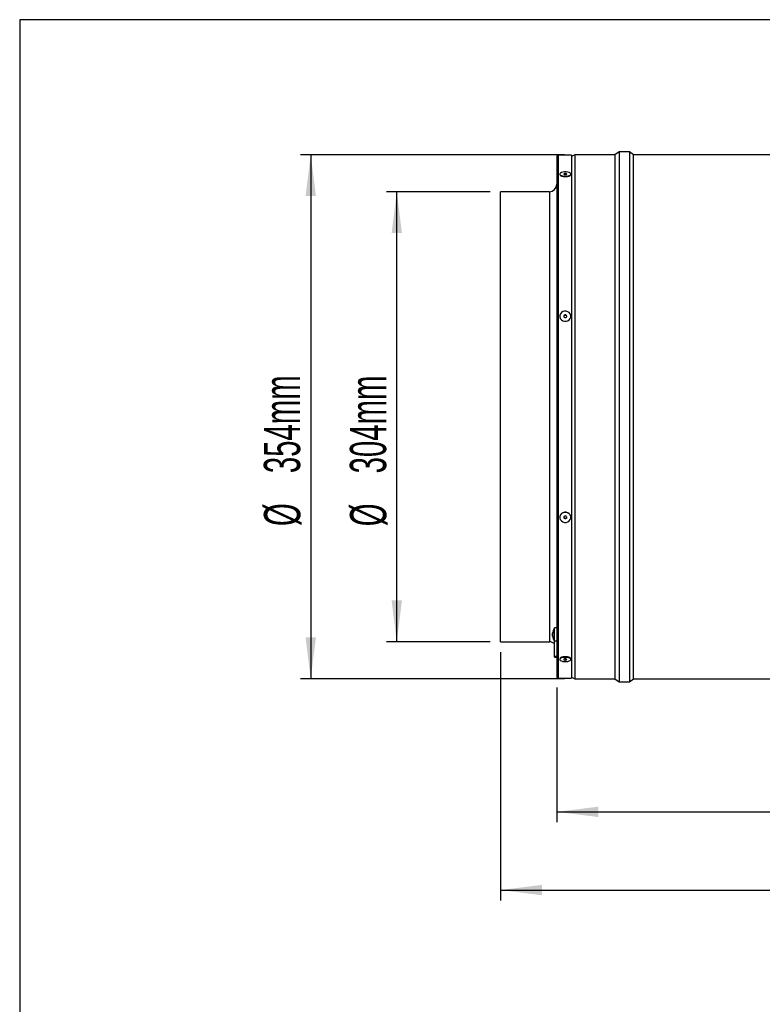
# Model space of a CAD drawing. Extents: x 5 to 297, y -3 to 205.
# Tile 14 of 28: x 5 to 77, y 100 to 195. Entities that reach past the tile are written whole.
import ezdxf

# ---------------------------------------------------------------- set-up
doc = ezdxf.new("R2010")
doc.units = 0
doc.layers.get('0').update_dxf_attribs({"linetype": 'CONTINUOUS'})
doc.styles.add('SLDTEXTSTYLE0', font='TXT', dxfattribs={"width": 0.605})
doc.dimstyles.new('SLDDIMSTYLE0', dxfattribs={"dimtxt": 3.5, "dimasz": 4, "dimexe": 0, "dimexo": 0.0625, "dimgap": 0.875, "dimtad": 1, "dimdec": 1, "dimlfac": 7, "dimrnd": 1e-09, "dimzin": 12, "dimtxsty": 'SLDTEXTSTYLE0', "dimsah": 1, "dimcen": 0.09, "dimazin": 3, "dimtfac": 1, "dimtofl": 0, "dimtmove": 0, "dimatfit": 3, "dimtolj": 1, "dimtzin": 12})
doc.dimstyles.new('SLDDIMSTYLE1', dxfattribs={"dimtxt": 3.5, "dimasz": 4, "dimexe": 0, "dimexo": 0.0625, "dimgap": 0.875, "dimtad": 1, "dimdec": 1, "dimlfac": 7, "dimrnd": 1e-09, "dimzin": 12, "dimtxsty": 'SLDTEXTSTYLE0', "dimsah": 1, "dimcen": 0.09, "dimazin": 3, "dimtol": 1, "dimtp": 2, "dimtm": 2, "dimtfac": 1, "dimtdec": 0, "dimtofl": 0, "dimtmove": 0, "dimatfit": 3, "dimtolj": 1})

# ---------------------------------------------------------------- blocks, each defined once
blk = doc.blocks.new('_D_1')
at = {"color": 7, "linetype": 'CONTINUOUS'}
for p, q in [((56.789, 130.582), (56.789, 117.568)), ((142.503, 130.582), (142.503, 117.568)), ((56.789, 118.568), (142.503, 118.568))]:
    blk.add_line(p, q, dxfattribs=at)
for points in [[(56.789, 118.568), (60.789, 118.068), (60.789, 119.068)], [(142.503, 118.568), (138.503, 119.068), (138.503, 118.068)]]:
    blk.add_solid(points, dxfattribs=at)
at = {"color": 7, "linetype": 'CONTINUOUS', "insert": (90.568, 123.079), "char_height": 3.5, "attachment_point": 1, "style": 'SLDTEXTSTYLE0'}
blk.add_mtext('600mm', dxfattribs=at)
blk = doc.blocks.new('_D_2')
at = {"color": 7, "linetype": 'CONTINUOUS'}
for p, q in [((51.361, 133.975), (51.361, 110.023)), ((147.932, 133.975), (147.932, 110.023)), ((51.361, 111.023), (147.932, 111.023))]:
    blk.add_line(p, q, dxfattribs=at)
for points in [[(51.361, 111.023), (55.361, 110.523), (55.361, 111.523)], [(147.932, 111.023), (143.932, 111.523), (143.932, 110.523)]]:
    blk.add_solid(points, dxfattribs=at)
at = {"color": 7, "linetype": 'CONTINUOUS', "attachment_point": 1, "style": 'SLDTEXTSTYLE0'}
for s, insert, char_height in [('676mm', (89.644, 115.535), 3.5), ('±2', (107.013, 114.534), 2.5)]:
    blk.add_mtext(s, dxfattribs=dict(at, insert=insert, char_height=char_height))
blk = doc.blocks.new('_D_3')
at = {"color": 7, "linetype": 'CONTINUOUS'}
for p, q in [((50.361, 178.404), (40.361, 178.404)), ((41.361, 134.975), (41.361, 178.404)), ((50.361, 134.975), (40.361, 134.975))]:
    blk.add_line(p, q, dxfattribs=at)
for points in [[(41.361, 178.404), (40.861, 174.404), (41.861, 174.404)], [(41.361, 134.975), (41.861, 138.975), (40.861, 138.975)]]:
    blk.add_solid(points, dxfattribs=at)
at = {"color": 7, "linetype": 'CONTINUOUS', "char_height": 3.5, "attachment_point": 1, "rotation": 90, "style": 'SLDTEXTSTYLE0'}
for s, insert in [('304mm', (36.839, 151.225)), ('%%c', (36.849, 146.122))]:
    blk.add_mtext(s, dxfattribs=dict(at, insert=insert))
blk = doc.blocks.new('_D_4')
at = {"color": 7, "linetype": 'CONTINUOUS'}
for p, q in [((57.546, 181.975), (32.065, 181.975)), ((33.065, 181.975), (33.065, 131.404)), ((57.546, 131.404), (32.065, 131.404))]:
    blk.add_line(p, q, dxfattribs=at)
for points in [[(33.065, 181.975), (32.565, 177.975), (33.565, 177.975)], [(33.065, 131.404), (33.565, 135.404), (32.565, 135.404)]]:
    blk.add_solid(points, dxfattribs=at)
at = {"color": 7, "linetype": 'CONTINUOUS', "char_height": 3.5, "attachment_point": 1, "rotation": 90, "style": 'SLDTEXTSTYLE0'}
for s, insert in [('354mm', (28.543, 151.247)), ('%%c', (28.553, 146.144))]:
    blk.add_mtext(s, dxfattribs=dict(at, insert=insert))

msp = doc.modelspace()

# ---------------------------------------------------------------- linework, layer by layer
at = {"color": 7, "linetype": 'CONTINUOUS'}
for p, q in [((5, 195), (5, 5)), ((292, 195), (5, 195)), ((56.789, 181.796), (56.789, 131.582)), ((58.218, 181.925), (56.918, 181.925)), ((58.546, 181.975), (58.218, 181.811)), ((58.218, 181.925), (58.218, 131.454)), ((62.403, 181.975), (58.546, 181.975)), ((58.546, 181.975), (58.546, 131.404)), ((62.803, 182.261), (62.403, 181.975)), ((62.403, 181.975), (62.403, 131.404)), ((63.803, 182.261), (62.803, 182.261)), ((62.803, 182.261), (62.803, 131.118)), ((64.203, 181.975), (63.803, 182.261)), ((63.803, 182.261), (63.803, 131.118)), ((92.16, 181.975), (64.203, 181.975)), ((64.203, 131.404), (64.203, 181.975)), ((57.239, 179.956), (57.222, 179.917)), ((57.237, 179.96), (57.401, 179.899)), ((57.31, 179.933), (57.31, 179.876)), ((57.819, 179.899), (57.984, 179.96)), ((57.91, 179.876), (57.91, 179.933)), ((56.075, 178.404), (51.361, 178.404)), ((51.361, 134.975), (51.361, 178.404)), ((56.575, 136.229), (56.532, 136.229)), ((56.532, 135.918), (56.532, 136.229)), ((56.532, 135.086), (56.532, 135.918)), ((56.789, 136.322), (56.575, 136.322)), ((56.575, 135.043), (56.575, 136.322)), ((51.361, 134.975), (56.061, 134.975)), ((56.061, 134.975), (56.075, 134.975)), ((56.389, 135.722), (56.389, 135.8)), ((56.389, 135.514), (56.389, 135.722)), ((56.532, 135.086), (56.575, 135.086)), ((56.789, 135.043), (56.575, 135.043)), ((56.575, 133.558), (56.575, 135.043)), ((56.789, 133.558), (56.575, 133.558)), ((56.575, 133.484), (56.575, 133.558)), ((56.575, 133.484), (56.789, 133.484)), ((57.401, 133.479), (57.237, 133.418)), ((57.294, 133.525), (57.318, 133.505)), ((57.31, 133.535), (57.31, 133.445)), ((57.476, 133.5), (57.401, 133.479)), ((57.984, 133.418), (57.819, 133.479)), ((57.91, 133.445), (57.91, 133.535)), ((56.918, 131.454), (58.218, 131.454)), ((58.218, 131.568), (58.546, 131.404)), ((58.546, 131.404), (62.403, 131.404)), ((62.403, 131.404), (62.803, 131.118)), ((62.803, 131.118), (63.803, 131.118)), ((63.803, 131.118), (64.203, 131.404)), ((64.203, 131.404), (123.225, 131.404))]:
    msp.add_line(p, q, dxfattribs=at)
at = {"color": 8, "linetype": 'CONTINUOUS'}
for p, q in [((56.918, 181.925), (56.918, 131.454)), ((56.075, 178.404), (56.075, 134.975))]:
    msp.add_line(p, q, dxfattribs=at)
at = {"color": 7, "linetype": 'CONTINUOUS', "flags": 128}
for points in [[(57.37, 180.291), (57.234, 180.253), (57.135, 180.201), (57.082, 180.141), (57.081, 180.076), (57.132, 180.015), (57.229, 179.963), (57.364, 179.925), (57.523, 179.905), (57.691, 179.905), (57.851, 179.924), (57.987, 179.962), (58.086, 180.013), (58.139, 180.074), (58.14, 180.138), (58.089, 180.199), (57.991, 180.251), (57.856, 180.289), (57.697, 180.31), (57.53, 180.31), (57.37, 180.291)], [(57.546, 180.156), (57.502, 180.143), (57.475, 180.125), (57.468, 180.103), (57.483, 180.083), (57.517, 180.066), (57.565, 180.055), (57.621, 180.053), (57.675, 180.058), (57.718, 180.072), (57.746, 180.09), (57.753, 180.111), (57.738, 180.132), (57.704, 180.149), (57.655, 180.159), (57.6, 180.162), (57.546, 180.156)], [(57.37, 166.832), (57.234, 166.741), (57.135, 166.617), (57.082, 166.47), (57.081, 166.315), (57.132, 166.167), (57.229, 166.041), (57.364, 165.95), (57.523, 165.901), (57.691, 165.9), (57.851, 165.947), (57.987, 166.037), (58.086, 166.162), (58.139, 166.309), (58.14, 166.464), (58.089, 166.611), (57.991, 166.737), (57.856, 166.829), (57.697, 166.878), (57.53, 166.879), (57.37, 166.832)], [(57.546, 166.507), (57.502, 166.476), (57.475, 166.431), (57.468, 166.38), (57.483, 166.33), (57.517, 166.289), (57.565, 166.264), (57.621, 166.258), (57.675, 166.271), (57.718, 166.303), (57.746, 166.348), (57.753, 166.399), (57.738, 166.449), (57.704, 166.489), (57.655, 166.515), (57.6, 166.521), (57.546, 166.507)], [(57.37, 147.431), (57.234, 147.341), (57.135, 147.216), (57.082, 147.069), (57.081, 146.915), (57.132, 146.767), (57.229, 146.641), (57.364, 146.55), (57.523, 146.501), (57.691, 146.5), (57.851, 146.547), (57.987, 146.637), (58.086, 146.762), (58.139, 146.909), (58.14, 147.064), (58.089, 147.211), (57.991, 147.337), (57.856, 147.429), (57.697, 147.478), (57.53, 147.478), (57.37, 147.431)], [(57.546, 147.107), (57.502, 147.075), (57.475, 147.031), (57.468, 146.98), (57.483, 146.93), (57.517, 146.889), (57.565, 146.864), (57.621, 146.858), (57.675, 146.871), (57.718, 146.903), (57.746, 146.948), (57.753, 146.999), (57.738, 147.048), (57.704, 147.089), (57.655, 147.114), (57.6, 147.121), (57.546, 147.107)], [(57.37, 133.454), (57.234, 133.417), (57.135, 133.365), (57.082, 133.304), (57.081, 133.24), (57.132, 133.179), (57.229, 133.127), (57.364, 133.089), (57.523, 133.069), (57.691, 133.069), (57.851, 133.088), (57.987, 133.125), (58.086, 133.177), (58.139, 133.238), (58.14, 133.302), (58.089, 133.363), (57.991, 133.415), (57.856, 133.453), (57.697, 133.473), (57.53, 133.474), (57.37, 133.454)], [(57.546, 133.32), (57.502, 133.307), (57.475, 133.288), (57.468, 133.267), (57.483, 133.247), (57.517, 133.23), (57.565, 133.219), (57.621, 133.217), (57.675, 133.222), (57.718, 133.235), (57.746, 133.254), (57.753, 133.275), (57.738, 133.296), (57.704, 133.313), (57.655, 133.323), (57.6, 133.326), (57.546, 133.32)]]:
    msp.add_lwpolyline(points, dxfattribs=at)
at = {"color": 7, "linetype": 'CONTINUOUS'}
for centre, radius, start, end in [((56.918, 181.796), 0.129, 90, 180), ((57.61, 180.517), 0.652, 251.30671, 288.69329), ((56.075, 179.118), 0.714, 270, 0), ((57.6, 166.334), 0.133, 113.74237, 167.12328), ((57.611, 166.325), 0.145, 15.14313, 116.38241), ((57.61, 147.053), 0.145, 194.93701, 345.06299), ((57.103, 135.8), 0.714, 143.1301, 180), ((56.075, 134.261), 0.714, 45.573, 90), ((57.103, 135.514), 0.714, 180, 216.8699), ((57.61, 132.848), 0.665, 71.63663, 101.62376), ((56.918, 131.582), 0.129, 180, 270)]:
    msp.add_arc(centre, radius, start, end, dxfattribs=at)
for points, knots in [([(57.61, 179.829), (57.549, 179.832), (57.426, 179.838), (57.272, 179.881), (57.168, 179.94), (57.154, 179.985), (57.147, 180.006)], [0, 0, 0, 0, 0.2563659, 0.51315, 0.7703475, 1, 1, 1, 1]), ([(57.226, 179.963), (57.222, 179.953), (57.213, 179.936), (57.221, 179.918), (57.225, 179.911)], [0, 0, 0, 0, 0.59592, 1, 1, 1, 1]), ([(57.31, 179.908), (57.309, 179.907), (57.29, 179.894), (57.29, 179.879), (57.29, 179.865)], [0, 0, 0, 0, 0.081749, 1, 1, 1, 1]), ([(58.077, 180.015), (58.077, 180.014), (58.089, 179.991), (58.047, 179.942), (57.952, 179.881), (57.819, 179.846), (57.702, 179.831), (57.641, 179.83), (57.61, 179.829)], [0, 0, 0, 0, 0.004913, 0.253975, 0.502666, 0.750844, 0.876293, 1, 1, 1, 1]), ([(57.928, 179.865), (57.929, 179.87), (57.933, 179.884), (57.919, 179.896), (57.91, 179.905)], [0, 0, 0, 0, 0.350601, 1, 1, 1, 1]), ([(57.998, 179.907), (58, 179.912), (58.005, 179.93), (57.987, 179.946), (57.975, 179.957)], [0, 0, 0, 0, 0.313133, 1, 1, 1, 1]), ([(57.999, 179.919), (58.001, 179.923), (58.007, 179.939), (58.003, 179.957), (57.993, 179.968), (57.992, 179.969)], [0, 0, 0, 0, 0.265508, 0.981263, 1, 1, 1, 1]), ([(57.406, 147.443), (57.414, 147.448), (57.472, 147.487), (57.611, 147.499), (57.761, 147.483), (57.828, 147.436), (57.847, 147.423)], [0, 0, 0, 0, 0.066639, 0.460359, 0.853078, 1, 1, 1, 1]), ([(57.151, 133.369), (57.148, 133.374), (57.131, 133.402), (57.172, 133.455), (57.269, 133.517), (57.427, 133.559), (57.611, 133.574), (57.794, 133.559), (57.952, 133.517), (58.049, 133.455), (58.089, 133.403), (58.074, 133.376), (58.071, 133.373)], [0, 0, 0, 0, 0.0266, 0.1459689, 0.2651659, 0.3844386, 0.5037417, 0.6227415, 0.741773, 0.8610781, 0.9805566, 1, 1, 1, 1]), ([(57.222, 133.479), (57.22, 133.475), (57.214, 133.457), (57.221, 133.436), (57.237, 133.422), (57.24, 133.419)], [0, 0, 0, 0, 0.22769, 0.864366, 1, 1, 1, 1]), ([(57.29, 133.513), (57.289, 133.513), (57.283, 133.499), (57.291, 133.483), (57.31, 133.47), (57.31, 133.47)], [0, 0, 0, 0, 0.029194, 0.962167, 1, 1, 1, 1]), ([(57.91, 133.474), (57.916, 133.478), (57.931, 133.49), (57.929, 133.504), (57.928, 133.513)], [0, 0, 0, 0, 0.335143, 1, 1, 1, 1]), ([(57.962, 133.426), (57.975, 133.435), (58.001, 133.454), (57.999, 133.477), (57.998, 133.488)], [0, 0, 0, 0, 0.464764, 1, 1, 1, 1]), ([(57.98, 133.419), (57.983, 133.422), (58, 133.436), (58.007, 133.457), (58.001, 133.475), (57.999, 133.479)], [0, 0, 0, 0, 0.134433, 0.770785, 1, 1, 1, 1])]:
    msp.add_open_spline(points, degree=3, knots=knots, dxfattribs=at)

# ---------------------------------------------------------------- dimensions: what is measured, and where the dimension line sits
for base, p1, p2, picture, middle in [((33.065, 131.404), (58.546, 181.975), (58.546, 131.404), '_D_4', (33.065, 156.711)), ((41.361, 178.404), (51.361, 134.975), (51.361, 178.404), '_D_3', (41.361, 156.689))]:
    dim = msp.add_linear_dim(base=base, p1=p1, p2=p2, angle=90, text='%%c<>', dimstyle='SLDDIMSTYLE0', dxfattribs=at)
    dim.commit()
    dim.dimension.update_dxf_attribs({"geometry": picture, "text_midpoint": middle, "dimtype": 160})
for base, p1, p2, dimstyle, picture, middle in [((147.932, 111.023), (51.361, 134.975), (147.932, 134.975), 'SLDDIMSTYLE1', '_D_2', (100.226, 111.023)), ((142.503, 118.568), (56.789, 131.582), (142.503, 131.582), 'SLDDIMSTYLE0', '_D_1', (98.584, 118.568))]:
    dim = msp.add_linear_dim(base=base, p1=p1, p2=p2, dimstyle=dimstyle, dxfattribs=at)
    dim.commit()
    dim.dimension.update_dxf_attribs({"geometry": picture, "text_midpoint": middle, "dimtype": 160})

doc.saveas('drawing.dxf')
